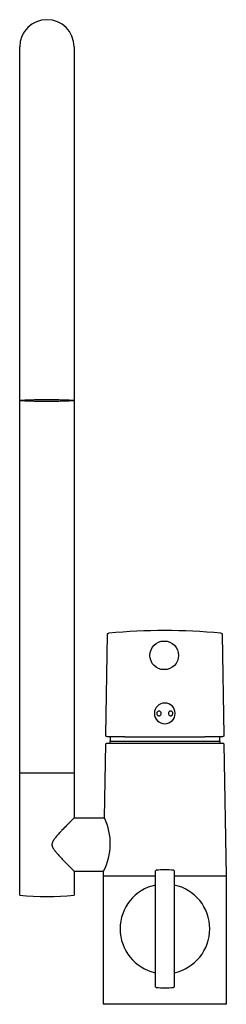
# Model space of a CAD drawing. Header units: millimetres. Extents: x -62 to 26, y 0 to 418.
import ezdxf

# ---------------------------------------------------------------- set-up
doc = ezdxf.new("R2010")
doc.units = ezdxf.units.MM
doc.header["$MEASUREMENT"] = 0
doc.layers.add('PLANNING', color=1, linetype='Continuous')

# ---------------------------------------------------------------- blocks, each defined once
blk = doc.blocks.new('96110000_f')
at = {"layer": 'PLANNING'}
for p, q in [((-61.5, 98.05), (-61.5, 406.03)), ((-38.5, 406.03), (-38.5, 98.05)), ((-25.04, 114.16), (-24.29, 156.88)), ((24.19, 156.88), (24.94, 114.16)), ((4.34, 123.37), (4.34, 123.39)), ((-25.57, 79.05), (-25.02, 110.4)), ((24.82, 110.6), (-24.82, 110.6)), ((23.4, 111.5), (-23.4, 111.5)), ((-23.4, 111.5), (-23.4, 110.6)), ((-22.95, 111.5), (-23.25, 111.8)), ((22.95, 111.5), (23.25, 111.8)), ((23.4, 110.6), (23.4, 111.5)), ((25.02, 110.4), (26, 54.5)), ((-38.5, 98.05), (-61.5, 98.05)), ((-61.5, 46.26), (-61.5, 98.05)), ((-38.5, 98.05), (-38.5, 79.05)), ((-38.5, 79.05), (-25.57, 79.05)), ((-25.57, 79.05), (-25.57, 79.05)), ((-38.5, 56.45), (-38.5, 46.26)), ((-38.5, 56.45), (-25.97, 56.45)), ((-26, 54.5), (-25.97, 56.45)), ((-26, 54.5), (-3.95, 54.5)), ((-26, 0.2), (-26, 54.5)), ((-3.95, 7.43), (-3.95, 56.57)), ((-3.67, 56.87), (-3.67, 56.87)), ((3.95, 56.57), (3.95, 7.43)), ((3.95, 54.5), (26, 54.5)), ((26, 54.5), (26, 0.2)), ((-3.67, 7.13), (-3.67, 7.13)), ((25.8, 0), (-25.8, 0))]:
    blk.add_line(p, q, dxfattribs=at)
blk.add_circle((-0.3, 147.98), 6.07, dxfattribs=at)
for centre, radius, start, end in [((-50, 406.03), 11.5, 360, 180), ((-61.05, 256.23), 0.139, 294.0564, 303.9929), ((-0.05, -91.5), 250, 84.5481, 95.452), ((-0.06, 123.37), 4.4, 0.376, 0.0004), ((0, 111.5), 23.25, 175.173, 179.251), ((-0.98, 3605.33), 3491.96, 269.73787, 270.01529), ((0.88, 3605.33), 3491.96, 269.98471, 270.26213), ((0, 111.5), 23.25, 0.749, 4.8308), ((-24.82, 110.4), 0.2, 90, 179.25), ((24.82, 110.4), 0.2, 0.75, 90), ((-48.95, 68.15), 25.8, 333.0165, 24.9835), ((-45.64, 67.75), 2.22, 178.3005, 184.3205), ((-3.65, 56.57), 0.3, 94.2107, 179.9148), ((0, 7), 50, 85.7884, 94.2101), ((3.65, 56.57), 0.3, 0, 85.7884), ((0, 32), 19, 101.999, 258.001), ((0, 32), 19, 281.999, 78.001), ((-50, 175.75), 130, 264.9249, 275.0751), ((-3.65, 7.43), 0.3, 180, 265.8745), ((0, 56.99), 49.99, 265.7893, 274.2123), ((3.65, 7.43), 0.3, 274.2123, 359.9993), ((-25.8, 0.2), 0.2, 180, 270), ((25.8, 0.2), 0.2, 270, 0)]:
    blk.add_arc(centre, radius, start, end, dxfattribs=at)
for points in [[(-61.5, 256.05), (-61.5, 256.45), (-50, 256.45)], [(-50, 255.65), (-61.5, 255.65), (-61.5, 256.05)], [(-50, 256.45), (-38.5, 256.45), (-38.5, 256.05)], [(-38.5, 256.05), (-38.5, 255.65), (-50, 255.65)]]:
    blk.add_rational_spline(points, [1, 0.707106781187, 1], degree=2, dxfattribs=at)
for points in [[(-24.29, 156.88), (-24.29, 157.06), (-24.29, 157.24), (-24.17, 157.34), (-23.99, 157.35), (-23.8, 157.37)], [(23.7, 157.37), (23.89, 157.35), (24.07, 157.34), (24.19, 157.24), (24.19, 157.06), (24.19, 156.88)], [(-24.57, 113.5), (-24.77, 113.52), (-24.97, 113.58), (-25.05, 113.72), (-25.04, 113.94), (-25.04, 114.16)], [(24.94, 114.16), (24.94, 113.94), (24.95, 113.71), (24.88, 113.57), (24.68, 113.52), (24.47, 113.5)]]:
    blk.add_open_spline(points, degree=5, dxfattribs=at)
for points, knots in [([(-1.59, 123.35), (-1.59, 123.29), (-1.6, 123.16), (-1.67, 122.91), (-1.84, 122.64), (-2.15, 122.41), (-2.53, 122.33), (-2.9, 122.42), (-3.21, 122.65), (-3.41, 122.98), (-3.48, 123.37), (-3.41, 123.76), (-3.2, 124.09), (-2.88, 124.31), (-2.5, 124.39), (-2.14, 124.3), (-1.84, 124.07), (-1.67, 123.8), (-1.6, 123.55), (-1.59, 123.42), (-1.59, 123.35)], [0, 0, 0, 0, 0.19209, 0.3832, 0.764431, 1.131977, 1.513935, 1.903465, 2.253962, 2.648926, 3.03521, 3.428052, 3.812974, 4.185479, 4.561302, 4.944276, 5.284326, 5.670865, 5.873545, 6.073158, 6.073158, 6.073158, 6.073158]), ([(3.36, 123.35), (3.35, 123.22), (3.3, 122.96), (3.1, 122.63), (2.79, 122.41), (2.43, 122.33), (2.06, 122.41), (1.75, 122.63), (1.57, 122.91), (1.5, 123.17), (1.49, 123.38), (1.51, 123.58), (1.59, 123.84), (1.78, 124.11), (2.1, 124.32), (2.46, 124.38), (2.82, 124.29), (3.12, 124.07), (3.31, 123.74), (3.36, 123.48), (3.36, 123.35)], [0, 0, 0, 0, 0.391323, 0.775858, 1.147105, 1.505826, 1.860365, 2.237847, 2.625324, 2.837348, 3.04249, 3.246645, 3.458026, 3.84758, 4.22704, 4.579262, 4.935308, 5.303716, 5.685074, 6.07313, 6.07313, 6.07313, 6.07313]), ([(-16.96, 113.4), (-17.51, 113.41), (-18.56, 113.41), (-20.41, 113.43), (-22.18, 113.44), (-23.6, 113.46), (-24.29, 113.48), (-24.5, 113.49), (-24.57, 113.5)], [46.57859, 46.57859, 46.57859, 46.57859, 48.247108, 49.730475, 52.102292, 53.571565, 53.979785, 54.192841, 54.192841, 54.192841, 54.192841]), ([(24.47, 113.5), (24.4, 113.49), (24.19, 113.48), (23.5, 113.46), (22.08, 113.44), (19.75, 113.42), (17.91, 113.41), (16.86, 113.4)], [191.21358, 191.21358, 191.21358, 191.21358, 191.426637, 191.834858, 193.304131, 195.675947, 198.827832, 198.827832, 198.827832, 198.827832]), ([(-38.51, 79.05), (-38.54, 79.02), (-38.67, 78.89), (-38.9, 78.66), (-39.15, 78.4), (-39.44, 78.09), (-39.82, 77.71), (-40.26, 77.26), (-40.88, 76.62), (-41.98, 75.49), (-43.23, 74.19), (-44.37, 72.96), (-45.24, 72.02), (-46.09, 71.05), (-46.8, 70.16), (-47.19, 69.6), (-47.37, 69.31), (-47.48, 69.12), (-47.55, 68.97), (-47.61, 68.85), (-47.64, 68.77), (-47.68, 68.69), (-47.72, 68.59), (-47.81, 68.3), (-47.86, 68.03), (-47.86, 67.82)], [-29.684707, -29.684707, -29.684707, -29.684707, -29.562758, -29.122373, -28.723259, -28.475961, -27.853164, -27.100384, -26.596376, -25.193136, -22.355112, -21.18332, -20.164652, -18.526387, -17.308502, -16.741149, -16.481371, -16.288648, -16.076334, -15.986735, -15.879718, -15.837648, -15.699316, -15.566591, -14.913403, -14.913403, -14.913403, -14.913403]), ([(-47.86, 67.58), (-47.84, 67.37), (-47.78, 67.09), (-47.66, 66.76), (-47.6, 66.62), (-47.56, 66.54), (-47.54, 66.5), (-47.51, 66.45), (-47.47, 66.37), (-47.37, 66.2), (-47.2, 65.92), (-46.96, 65.57), (-46.72, 65.26), (-46.45, 64.91), (-46.09, 64.47), (-45.56, 63.85), (-44.69, 62.88), (-43.26, 61.35), (-41.79, 59.82), (-40.44, 58.43), (-39.61, 57.59), (-39.03, 56.99), (-38.72, 56.66), (-38.59, 56.54), (-38.5, 56.45)], [-14.680142, -14.680142, -14.680142, -14.680142, -14.033569, -13.816355, -13.651649, -13.576904, -13.541711, -13.515964, -13.396377, -13.287365, -12.90644, -12.416147, -12.02401, -11.731624, -11.070107, -10.33915, -9.266648, -7.166396, -4.072514, -2.881704, -1.364314, -0.536535, -0.377167, 0, 0, 0, 0])]:
    blk.add_open_spline(points, degree=3, knots=knots, dxfattribs=at)

msp = doc.modelspace()

# ---------------------------------------------------------------- block references
msp.add_blockref('96110000_f', (0, 0))

doc.saveas('drawing.dxf')
